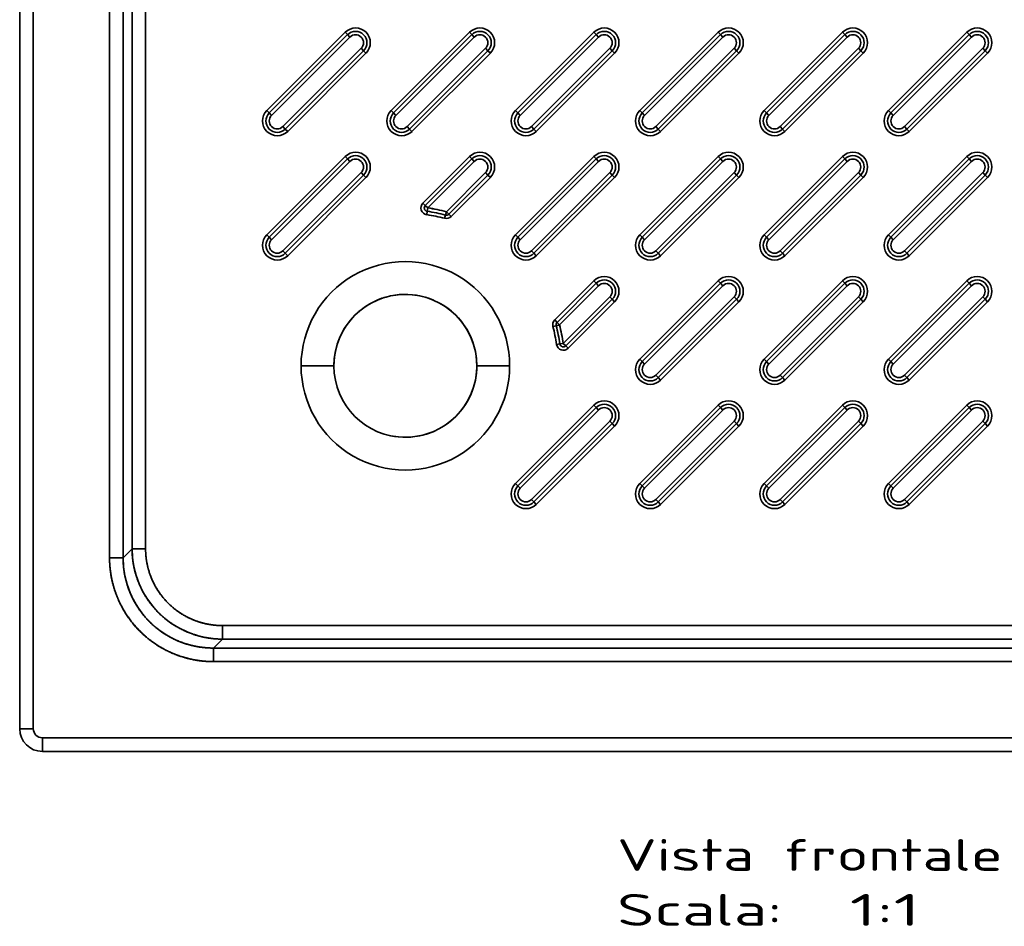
# Model space of a CAD drawing. Extents: x 244 to 1402, y -7 to 1434.
# Tile 1 of 6: x 244 to 679, y -7 to 393. Entities that reach past the tile are written whole.
import ezdxf
from ezdxf.enums import TextEntityAlignment as Align

# ---------------------------------------------------------------- set-up
doc = ezdxf.new("R2010")
doc.units = 0
doc.layers.get('0').update_dxf_attribs({"lineweight": 13})
doc.styles.get("Standard").update_dxf_attribs({"font": 'isocp.shx'})

# ---------------------------------------------------------------- blocks, each defined once
blk = doc.blocks.new('BLOCK29')
at = {"color": 7, "lineweight": 13}
for s, p, p2 in [('Vista frontale', (93.34, -222.65), (263.36, -222.65)), ('Scala:', (93.34, -246.84), (166.2, -246.84)), ('  1:1', (166.2, -246.84), (226.92, -246.84))]:
    blk.add_text(s, height=14, dxfattribs=at).set_placement(p, p2, align=Align.FIT)
blk = doc.blocks.new('BLOCK31')
at = {"color": 7, "lineweight": 35}
for p, q in [((-170, 520), (-170, -160)), ((-170, -160), (-170, 520)), ((-164, -160), (-164, 520)), ((-164, 520), (-164, -160)), ((-130.4, -84.57), (-130.4, 444.57)), ((-130.4, 444.57), (-130.4, -84.57)), ((-124.42, 444.57), (-124.42, -84.57)), ((-124.42, -84.57), (-124.42, 444.57)), ((-120.48, 440.63), (-120.48, -80.63)), ((-120.48, 440.63), (-120.48, -80.63)), ((-114.5, -80.63), (-114.5, 440.63)), ((-114.5, 440.63), (-114.5, -80.63)), ((-26.54, 147.06), (-61.06, 112.53)), ((-61.06, 112.53), (-26.54, 147.06)), ((-25.48, 146), (-60, 111.47)), ((-60, 111.47), (-25.48, 146)), ((-24.42, 144.94), (-58.94, 110.41)), ((-58.94, 110.41), (-24.42, 144.94)), ((28.26, 147.06), (-6.26, 112.53)), ((-6.26, 112.53), (28.26, 147.06)), ((29.32, 146), (-5.2, 111.47)), ((-5.2, 111.47), (29.32, 146)), ((30.38, 144.94), (-4.14, 110.41)), ((-4.14, 110.41), (30.38, 144.94)), ((83.06, 147.06), (48.54, 112.53)), ((48.54, 112.53), (83.06, 147.06)), ((84.12, 146), (49.6, 111.47)), ((49.6, 111.47), (84.12, 146)), ((85.19, 144.94), (50.66, 110.41)), ((50.66, 110.41), (85.19, 144.94)), ((137.86, 147.06), (103.34, 112.53)), ((103.34, 112.53), (137.86, 147.06)), ((138.93, 146), (104.4, 111.47)), ((104.4, 111.47), (138.93, 146)), ((139.99, 144.94), (105.46, 110.41)), ((105.46, 110.41), (139.99, 144.94)), ((192.67, 147.06), (158.14, 112.53)), ((158.14, 112.53), (192.67, 147.06)), ((193.73, 146), (159.2, 111.47)), ((159.2, 111.47), (193.73, 146)), ((194.79, 144.94), (160.26, 110.41)), ((160.26, 110.41), (194.79, 144.94)), ((247.47, 147.06), (212.94, 112.53)), ((212.94, 112.53), (247.47, 147.06)), ((248.53, 146), (214, 111.47)), ((214, 111.47), (248.53, 146)), ((249.59, 144.94), (215.06, 110.41)), ((215.06, 110.41), (249.59, 144.94)), ((-53.99, 105.46), (-19.47, 139.99)), ((-19.47, 139.99), (-53.99, 105.46)), ((-52.93, 104.4), (-18.41, 138.93)), ((-18.41, 138.93), (-52.93, 104.4)), ((0.81, 105.46), (35.33, 139.99)), ((35.33, 139.99), (0.81, 105.46)), ((1.87, 104.4), (36.39, 138.93)), ((36.39, 138.93), (1.87, 104.4)), ((55.61, 105.46), (90.13, 139.99)), ((90.13, 139.99), (55.61, 105.46)), ((56.67, 104.4), (91.2, 138.93)), ((91.2, 138.93), (56.67, 104.4)), ((110.41, 105.46), (144.94, 139.99)), ((144.94, 139.99), (110.41, 105.46)), ((111.47, 104.4), (146, 138.93)), ((146, 138.93), (111.47, 104.4)), ((165.21, 105.46), (199.74, 139.99)), ((199.74, 139.99), (165.21, 105.46)), ((166.27, 104.4), (200.8, 138.93)), ((200.8, 138.93), (166.27, 104.4)), ((220.01, 105.46), (254.54, 139.99)), ((254.54, 139.99), (220.01, 105.46)), ((221.07, 104.4), (255.6, 138.93)), ((255.6, 138.93), (221.07, 104.4)), ((-51.87, 103.34), (-17.35, 137.86)), ((-17.35, 137.86), (-51.87, 103.34)), ((2.93, 103.34), (37.46, 137.86)), ((37.46, 137.86), (2.93, 103.34)), ((57.73, 103.34), (92.26, 137.86)), ((92.26, 137.86), (57.73, 103.34)), ((112.53, 103.34), (147.06, 137.86)), ((147.06, 137.86), (112.53, 103.34)), ((167.33, 103.34), (201.86, 137.86)), ((201.86, 137.86), (167.33, 103.34)), ((222.14, 103.34), (256.66, 137.86)), ((256.66, 137.86), (222.14, 103.34)), ((-26.54, 92.26), (-61.06, 57.73)), ((-61.06, 57.73), (-26.54, 92.26)), ((-25.48, 91.2), (-60, 56.67)), ((-60, 56.67), (-25.48, 91.2)), ((28.26, 92.26), (7.74, 71.73)), ((7.74, 71.73), (28.26, 92.26)), ((29.32, 91.2), (8.8, 70.67)), ((8.8, 70.67), (29.32, 91.2)), ((83.06, 92.26), (48.54, 57.73)), ((48.54, 57.73), (83.06, 92.26)), ((84.12, 91.2), (49.6, 56.67)), ((49.6, 56.67), (84.12, 91.2)), ((137.86, 92.26), (103.34, 57.73)), ((103.34, 57.73), (137.86, 92.26)), ((138.93, 91.2), (104.4, 56.67)), ((104.4, 56.67), (138.93, 91.2)), ((192.67, 92.26), (158.14, 57.73)), ((158.14, 57.73), (192.67, 92.26)), ((193.73, 91.2), (159.2, 56.67)), ((159.2, 56.67), (193.73, 91.2)), ((247.47, 92.26), (212.94, 57.73)), ((212.94, 57.73), (247.47, 92.26)), ((248.53, 91.2), (214, 56.67)), ((214, 56.67), (248.53, 91.2)), ((-24.42, 90.13), (-58.94, 55.61)), ((-58.94, 55.61), (-24.42, 90.13)), ((30.38, 90.13), (9.86, 69.61)), ((9.86, 69.61), (30.38, 90.13)), ((85.19, 90.13), (50.66, 55.61)), ((50.66, 55.61), (85.19, 90.13)), ((139.99, 90.13), (105.46, 55.61)), ((105.46, 55.61), (139.99, 90.13)), ((194.79, 90.13), (160.26, 55.61)), ((160.26, 55.61), (194.79, 90.13)), ((249.59, 90.13), (215.06, 55.61)), ((215.06, 55.61), (249.59, 90.13)), ((-53.99, 50.66), (-19.47, 85.19)), ((-19.47, 85.19), (-53.99, 50.66)), ((-52.93, 49.6), (-18.41, 84.12)), ((-18.41, 84.12), (-52.93, 49.6)), ((-51.87, 48.54), (-17.35, 83.06)), ((-17.35, 83.06), (-51.87, 48.54)), ((18.09, 67.94), (35.33, 85.19)), ((35.33, 85.19), (18.09, 67.94)), ((19.15, 66.88), (36.39, 84.12)), ((36.39, 84.12), (19.15, 66.88)), ((20.21, 65.82), (37.46, 83.06)), ((37.46, 83.06), (20.21, 65.82)), ((55.61, 50.66), (90.13, 85.19)), ((90.13, 85.19), (55.61, 50.66)), ((56.67, 49.6), (91.2, 84.12)), ((91.2, 84.12), (56.67, 49.6)), ((57.73, 48.54), (92.26, 83.06)), ((92.26, 83.06), (57.73, 48.54)), ((110.41, 50.66), (144.94, 85.19)), ((144.94, 85.19), (110.41, 50.66)), ((111.47, 49.6), (146, 84.12)), ((146, 84.12), (111.47, 49.6)), ((112.53, 48.54), (147.06, 83.06)), ((147.06, 83.06), (112.53, 48.54)), ((165.21, 50.66), (199.74, 85.19)), ((199.74, 85.19), (165.21, 50.66)), ((166.27, 49.6), (200.8, 84.12)), ((200.8, 84.12), (166.27, 49.6)), ((167.33, 48.54), (201.86, 83.06)), ((201.86, 83.06), (167.33, 48.54)), ((220.01, 50.66), (254.54, 85.19)), ((254.54, 85.19), (220.01, 50.66)), ((221.07, 49.6), (255.6, 84.12)), ((255.6, 84.12), (221.07, 49.6)), ((222.14, 48.54), (256.66, 83.06)), ((256.66, 83.06), (222.14, 48.54)), ((83.06, 37.46), (65.82, 20.21)), ((65.82, 20.21), (83.06, 37.46)), ((84.12, 36.39), (66.88, 19.15)), ((66.88, 19.15), (84.12, 36.39)), ((85.19, 35.33), (67.94, 18.09)), ((67.94, 18.09), (85.19, 35.33)), ((137.86, 37.46), (103.34, 2.93)), ((103.34, 2.93), (137.86, 37.46)), ((138.93, 36.39), (104.4, 1.87)), ((104.4, 1.87), (138.93, 36.39)), ((139.99, 35.33), (105.46, 0.81)), ((105.46, 0.81), (139.99, 35.33)), ((192.67, 37.46), (158.14, 2.93)), ((158.14, 2.93), (192.67, 37.46)), ((193.73, 36.39), (159.2, 1.87)), ((159.2, 1.87), (193.73, 36.39)), ((194.79, 35.33), (160.26, 0.81)), ((160.26, 0.81), (194.79, 35.33)), ((247.47, 37.46), (212.94, 2.93)), ((212.94, 2.93), (247.47, 37.46)), ((248.53, 36.39), (214, 1.87)), ((214, 1.87), (248.53, 36.39)), ((249.59, 35.33), (215.06, 0.81)), ((215.06, 0.81), (249.59, 35.33)), ((69.61, 9.86), (90.13, 30.38)), ((90.13, 30.38), (69.61, 9.86)), ((110.41, -4.14), (144.94, 30.38)), ((144.94, 30.38), (110.41, -4.14)), ((165.21, -4.14), (199.74, 30.38)), ((199.74, 30.38), (165.21, -4.14)), ((220.01, -4.14), (254.54, 30.38)), ((254.54, 30.38), (220.01, -4.14)), ((70.67, 8.8), (91.2, 29.32)), ((91.2, 29.32), (70.67, 8.8)), ((71.73, 7.74), (92.26, 28.26)), ((92.26, 28.26), (71.73, 7.74)), ((111.47, -5.2), (146, 29.32)), ((146, 29.32), (111.47, -5.2)), ((112.53, -6.26), (147.06, 28.26)), ((147.06, 28.26), (112.53, -6.26)), ((166.27, -5.2), (200.8, 29.32)), ((200.8, 29.32), (166.27, -5.2)), ((167.33, -6.26), (201.86, 28.26)), ((201.86, 28.26), (167.33, -6.26)), ((221.07, -5.2), (255.6, 29.32)), ((255.6, 29.32), (221.07, -5.2)), ((222.14, -6.26), (256.66, 28.26)), ((256.66, 28.26), (222.14, -6.26)), ((83.06, -17.35), (48.54, -51.87)), ((48.54, -51.87), (83.06, -17.35)), ((137.86, -17.35), (103.34, -51.87)), ((103.34, -51.87), (137.86, -17.35)), ((192.67, -17.35), (158.14, -51.87)), ((158.14, -51.87), (192.67, -17.35)), ((247.47, -17.35), (212.94, -51.87)), ((212.94, -51.87), (247.47, -17.35)), ((84.12, -18.41), (49.6, -52.93)), ((49.6, -52.93), (84.12, -18.41)), ((85.19, -19.47), (50.66, -53.99)), ((50.66, -53.99), (85.19, -19.47)), ((138.93, -18.41), (104.4, -52.93)), ((104.4, -52.93), (138.93, -18.41)), ((139.99, -19.47), (105.46, -53.99)), ((105.46, -53.99), (139.99, -19.47)), ((193.73, -18.41), (159.2, -52.93)), ((159.2, -52.93), (193.73, -18.41)), ((194.79, -19.47), (160.26, -53.99)), ((160.26, -53.99), (194.79, -19.47)), ((248.53, -18.41), (214, -52.93)), ((214, -52.93), (248.53, -18.41)), ((249.59, -19.47), (215.06, -53.99)), ((215.06, -53.99), (249.59, -19.47)), ((55.61, -58.94), (90.13, -24.42)), ((90.13, -24.42), (55.61, -58.94)), ((56.67, -60), (91.2, -25.48)), ((91.2, -25.48), (56.67, -60)), ((110.41, -58.94), (144.94, -24.42)), ((144.94, -24.42), (110.41, -58.94)), ((111.47, -60), (146, -25.48)), ((146, -25.48), (111.47, -60)), ((165.21, -58.94), (199.74, -24.42)), ((199.74, -24.42), (165.21, -58.94)), ((166.27, -60), (200.8, -25.48)), ((200.8, -25.48), (166.27, -60)), ((220.01, -58.94), (254.54, -24.42)), ((254.54, -24.42), (220.01, -58.94)), ((221.07, -60), (255.6, -25.48)), ((255.6, -25.48), (221.07, -60)), ((57.73, -61.06), (92.26, -26.54)), ((92.26, -26.54), (57.73, -61.06)), ((112.53, -61.06), (147.06, -26.54)), ((147.06, -26.54), (112.53, -61.06)), ((167.33, -61.06), (201.86, -26.54)), ((201.86, -26.54), (167.33, -61.06)), ((222.14, -61.06), (256.66, -26.54)), ((256.66, -26.54), (222.14, -61.06)), ((-80.63, -114.5), (440.63, -114.5)), ((440.63, -114.5), (-80.63, -114.5)), ((-80.63, -120.48), (440.63, -120.48)), ((-80.63, -120.48), (440.63, -120.48)), ((444.57, -124.42), (-84.57, -124.42)), ((-84.57, -124.42), (444.57, -124.42)), ((444.57, -130.4), (-84.57, -130.4)), ((-84.57, -130.4), (444.57, -130.4)), ((520, -164), (-160, -164)), ((-160, -164), (520, -164)), ((-160, -170), (520, -170)), ((520, -170), (-160, -170))]:
    blk.add_line(p, q, dxfattribs=at)
at = {"color": 7, "lineweight": 35, "ltscale": 0.0375}
for p, q in [((-26.54, 147.06), (-25.48, 146)), ((-25.48, 146), (-26.54, 147.06)), ((-25.48, 146), (-24.42, 144.94)), ((-25.48, 146), (-24.42, 144.94)), ((28.26, 147.06), (29.32, 146)), ((29.32, 146), (28.26, 147.06)), ((29.32, 146), (30.38, 144.94)), ((29.32, 146), (30.38, 144.94)), ((83.06, 147.06), (84.12, 146)), ((84.12, 146), (83.06, 147.06)), ((84.12, 146), (85.19, 144.94)), ((84.12, 146), (85.19, 144.94)), ((137.86, 147.06), (138.93, 146)), ((138.93, 146), (137.86, 147.06)), ((138.93, 146), (139.99, 144.94)), ((138.93, 146), (139.99, 144.94)), ((192.67, 147.06), (193.73, 146)), ((193.73, 146), (192.67, 147.06)), ((193.73, 146), (194.79, 144.94)), ((193.73, 146), (194.79, 144.94)), ((247.47, 147.06), (248.53, 146)), ((248.53, 146), (247.47, 147.06)), ((248.53, 146), (249.59, 144.94)), ((248.53, 146), (249.59, 144.94)), ((-19.47, 139.99), (-18.41, 138.93)), ((-19.47, 139.99), (-18.41, 138.93)), ((-18.41, 138.93), (-17.35, 137.86)), ((-17.35, 137.86), (-18.41, 138.93)), ((35.33, 139.99), (36.39, 138.93)), ((35.33, 139.99), (36.39, 138.93)), ((36.39, 138.93), (37.46, 137.86)), ((37.46, 137.86), (36.39, 138.93)), ((90.13, 139.99), (91.2, 138.93)), ((90.13, 139.99), (91.2, 138.93)), ((91.2, 138.93), (92.26, 137.86)), ((92.26, 137.86), (91.2, 138.93)), ((144.94, 139.99), (146, 138.93)), ((144.94, 139.99), (146, 138.93)), ((146, 138.93), (147.06, 137.86)), ((147.06, 137.86), (146, 138.93)), ((199.74, 139.99), (200.8, 138.93)), ((199.74, 139.99), (200.8, 138.93)), ((200.8, 138.93), (201.86, 137.86)), ((201.86, 137.86), (200.8, 138.93)), ((254.54, 139.99), (255.6, 138.93)), ((254.54, 139.99), (255.6, 138.93)), ((255.6, 138.93), (256.66, 137.86)), ((256.66, 137.86), (255.6, 138.93)), ((-61.06, 112.53), (-60, 111.47)), ((-60, 111.47), (-61.06, 112.53)), ((-58.94, 110.41), (-60, 111.47)), ((-58.94, 110.41), (-60, 111.47)), ((-6.26, 112.53), (-5.2, 111.47)), ((-5.2, 111.47), (-6.26, 112.53)), ((-4.14, 110.41), (-5.2, 111.47)), ((-4.14, 110.41), (-5.2, 111.47)), ((48.54, 112.53), (49.6, 111.47)), ((49.6, 111.47), (48.54, 112.53)), ((50.66, 110.41), (49.6, 111.47)), ((50.66, 110.41), (49.6, 111.47)), ((103.34, 112.53), (104.4, 111.47)), ((104.4, 111.47), (103.34, 112.53)), ((105.46, 110.41), (104.4, 111.47)), ((105.46, 110.41), (104.4, 111.47)), ((158.14, 112.53), (159.2, 111.47)), ((159.2, 111.47), (158.14, 112.53)), ((160.26, 110.41), (159.2, 111.47)), ((160.26, 110.41), (159.2, 111.47)), ((212.94, 112.53), (214, 111.47)), ((214, 111.47), (212.94, 112.53)), ((215.06, 110.41), (214, 111.47)), ((215.06, 110.41), (214, 111.47)), ((-52.93, 104.4), (-53.99, 105.46)), ((-52.93, 104.4), (-53.99, 105.46)), ((-51.87, 103.34), (-52.93, 104.4)), ((-52.93, 104.4), (-51.87, 103.34)), ((1.87, 104.4), (0.81, 105.46)), ((1.87, 104.4), (0.81, 105.46)), ((2.93, 103.34), (1.87, 104.4)), ((1.87, 104.4), (2.93, 103.34)), ((56.67, 104.4), (55.61, 105.46)), ((56.67, 104.4), (55.61, 105.46)), ((57.73, 103.34), (56.67, 104.4)), ((56.67, 104.4), (57.73, 103.34)), ((111.47, 104.4), (110.41, 105.46)), ((111.47, 104.4), (110.41, 105.46)), ((112.53, 103.34), (111.47, 104.4)), ((111.47, 104.4), (112.53, 103.34)), ((166.27, 104.4), (165.21, 105.46)), ((166.27, 104.4), (165.21, 105.46)), ((167.33, 103.34), (166.27, 104.4)), ((166.27, 104.4), (167.33, 103.34)), ((221.07, 104.4), (220.01, 105.46)), ((221.07, 104.4), (220.01, 105.46)), ((222.14, 103.34), (221.07, 104.4)), ((221.07, 104.4), (222.14, 103.34)), ((-26.54, 92.26), (-25.48, 91.2)), ((-25.48, 91.2), (-26.54, 92.26)), ((-25.48, 91.2), (-24.42, 90.13)), ((-25.48, 91.2), (-24.42, 90.13)), ((28.26, 92.26), (29.32, 91.2)), ((29.32, 91.2), (28.26, 92.26)), ((29.32, 91.2), (30.38, 90.13)), ((29.32, 91.2), (30.38, 90.13)), ((83.06, 92.26), (84.12, 91.2)), ((84.12, 91.2), (83.06, 92.26)), ((84.12, 91.2), (85.19, 90.13)), ((84.12, 91.2), (85.19, 90.13)), ((137.86, 92.26), (138.93, 91.2)), ((138.93, 91.2), (137.86, 92.26)), ((138.93, 91.2), (139.99, 90.13)), ((138.93, 91.2), (139.99, 90.13)), ((192.67, 92.26), (193.73, 91.2)), ((193.73, 91.2), (192.67, 92.26)), ((193.73, 91.2), (194.79, 90.13)), ((193.73, 91.2), (194.79, 90.13)), ((247.47, 92.26), (248.53, 91.2)), ((248.53, 91.2), (247.47, 92.26)), ((248.53, 91.2), (249.59, 90.13)), ((248.53, 91.2), (249.59, 90.13)), ((-19.47, 85.19), (-18.41, 84.12)), ((-19.47, 85.19), (-18.41, 84.12)), ((-18.41, 84.12), (-17.35, 83.06)), ((-17.35, 83.06), (-18.41, 84.12)), ((35.33, 85.19), (36.39, 84.12)), ((35.33, 85.19), (36.39, 84.12)), ((37.46, 83.06), (36.39, 84.12)), ((36.39, 84.12), (37.46, 83.06)), ((90.13, 85.19), (91.2, 84.12)), ((90.13, 85.19), (91.2, 84.12)), ((91.2, 84.12), (92.26, 83.06)), ((92.26, 83.06), (91.2, 84.12)), ((144.94, 85.19), (146, 84.12)), ((144.94, 85.19), (146, 84.12)), ((146, 84.12), (147.06, 83.06)), ((147.06, 83.06), (146, 84.12)), ((199.74, 85.19), (200.8, 84.12)), ((199.74, 85.19), (200.8, 84.12)), ((200.8, 84.12), (201.86, 83.06)), ((201.86, 83.06), (200.8, 84.12)), ((254.54, 85.19), (255.6, 84.12)), ((254.54, 85.19), (255.6, 84.12)), ((255.6, 84.12), (256.66, 83.06)), ((256.66, 83.06), (255.6, 84.12)), ((8.8, 70.67), (7.74, 71.73)), ((7.74, 71.73), (8.8, 70.67)), ((9.86, 69.61), (8.8, 70.67)), ((9.86, 69.61), (8.8, 70.67)), ((9.65, 68.13), (9.86, 69.61)), ((9.86, 69.61), (9.65, 68.13)), ((9.44, 66.64), (9.65, 68.13)), ((9.65, 68.13), (9.44, 66.64)), ((17.32, 65.04), (17.7, 66.49)), ((17.7, 66.49), (17.32, 65.04)), ((17.7, 66.49), (18.09, 67.94)), ((18.09, 67.94), (17.7, 66.49)), ((19.15, 66.88), (18.09, 67.94)), ((19.15, 66.88), (18.09, 67.94)), ((20.21, 65.82), (19.15, 66.88)), ((19.15, 66.88), (20.21, 65.82)), ((-61.06, 57.73), (-60, 56.67)), ((-60, 56.67), (-61.06, 57.73)), ((-58.94, 55.61), (-60, 56.67)), ((-58.94, 55.61), (-60, 56.67)), ((48.54, 57.73), (49.6, 56.67)), ((49.6, 56.67), (48.54, 57.73)), ((50.66, 55.61), (49.6, 56.67)), ((50.66, 55.61), (49.6, 56.67)), ((103.34, 57.73), (104.4, 56.67)), ((104.4, 56.67), (103.34, 57.73)), ((105.46, 55.61), (104.4, 56.67)), ((105.46, 55.61), (104.4, 56.67)), ((158.14, 57.73), (159.2, 56.67)), ((159.2, 56.67), (158.14, 57.73)), ((160.26, 55.61), (159.2, 56.67)), ((160.26, 55.61), (159.2, 56.67)), ((212.94, 57.73), (214, 56.67)), ((214, 56.67), (212.94, 57.73)), ((215.06, 55.61), (214, 56.67)), ((215.06, 55.61), (214, 56.67)), ((-52.93, 49.6), (-53.99, 50.66)), ((-52.93, 49.6), (-53.99, 50.66)), ((-51.87, 48.54), (-52.93, 49.6)), ((-52.93, 49.6), (-51.87, 48.54)), ((56.67, 49.6), (55.61, 50.66)), ((56.67, 49.6), (55.61, 50.66)), ((57.73, 48.54), (56.67, 49.6)), ((56.67, 49.6), (57.73, 48.54)), ((111.47, 49.6), (110.41, 50.66)), ((111.47, 49.6), (110.41, 50.66)), ((112.53, 48.54), (111.47, 49.6)), ((111.47, 49.6), (112.53, 48.54)), ((166.27, 49.6), (165.21, 50.66)), ((166.27, 49.6), (165.21, 50.66)), ((167.33, 48.54), (166.27, 49.6)), ((166.27, 49.6), (167.33, 48.54)), ((221.07, 49.6), (220.01, 50.66)), ((221.07, 49.6), (220.01, 50.66)), ((222.14, 48.54), (221.07, 49.6)), ((221.07, 49.6), (222.14, 48.54)), ((83.06, 37.46), (84.12, 36.39)), ((84.12, 36.39), (83.06, 37.46)), ((84.12, 36.39), (85.19, 35.33)), ((84.12, 36.39), (85.19, 35.33)), ((137.86, 37.46), (138.93, 36.39)), ((138.93, 36.39), (137.86, 37.46)), ((138.93, 36.39), (139.99, 35.33)), ((138.93, 36.39), (139.99, 35.33)), ((192.67, 37.46), (193.73, 36.39)), ((193.73, 36.39), (192.67, 37.46)), ((193.73, 36.39), (194.79, 35.33)), ((193.73, 36.39), (194.79, 35.33)), ((247.47, 37.46), (248.53, 36.39)), ((248.53, 36.39), (247.47, 37.46)), ((248.53, 36.39), (249.59, 35.33)), ((248.53, 36.39), (249.59, 35.33)), ((90.13, 30.38), (91.2, 29.32)), ((90.13, 30.38), (91.2, 29.32)), ((144.94, 30.38), (146, 29.32)), ((144.94, 30.38), (146, 29.32)), ((199.74, 30.38), (200.8, 29.32)), ((199.74, 30.38), (200.8, 29.32)), ((254.54, 30.38), (255.6, 29.32)), ((254.54, 30.38), (255.6, 29.32)), ((91.2, 29.32), (92.26, 28.26)), ((92.26, 28.26), (91.2, 29.32)), ((146, 29.32), (147.06, 28.26)), ((147.06, 28.26), (146, 29.32)), ((200.8, 29.32), (201.86, 28.26)), ((201.86, 28.26), (200.8, 29.32)), ((255.6, 29.32), (256.66, 28.26)), ((256.66, 28.26), (255.6, 29.32)), ((65.04, 17.32), (66.49, 17.7)), ((66.49, 17.7), (65.04, 17.32)), ((65.82, 20.21), (66.88, 19.15)), ((66.88, 19.15), (65.82, 20.21)), ((66.49, 17.7), (67.94, 18.09)), ((67.94, 18.09), (66.49, 17.7)), ((67.94, 18.09), (66.88, 19.15)), ((67.94, 18.09), (66.88, 19.15)), ((66.64, 9.44), (68.13, 9.65)), ((68.13, 9.65), (66.64, 9.44)), ((68.13, 9.65), (69.61, 9.86)), ((69.61, 9.86), (68.13, 9.65)), ((70.67, 8.8), (69.61, 9.86)), ((70.67, 8.8), (69.61, 9.86)), ((71.73, 7.74), (70.67, 8.8)), ((70.67, 8.8), (71.73, 7.74)), ((103.34, 2.93), (104.4, 1.87)), ((104.4, 1.87), (103.34, 2.93)), ((105.46, 0.81), (104.4, 1.87)), ((105.46, 0.81), (104.4, 1.87)), ((158.14, 2.93), (159.2, 1.87)), ((159.2, 1.87), (158.14, 2.93)), ((160.26, 0.81), (159.2, 1.87)), ((160.26, 0.81), (159.2, 1.87)), ((212.94, 2.93), (214, 1.87)), ((214, 1.87), (212.94, 2.93)), ((215.06, 0.81), (214, 1.87)), ((215.06, 0.81), (214, 1.87)), ((111.47, -5.2), (110.41, -4.14)), ((111.47, -5.2), (110.41, -4.14)), ((166.27, -5.2), (165.21, -4.14)), ((166.27, -5.2), (165.21, -4.14)), ((221.07, -5.2), (220.01, -4.14)), ((221.07, -5.2), (220.01, -4.14)), ((112.53, -6.26), (111.47, -5.2)), ((111.47, -5.2), (112.53, -6.26)), ((167.33, -6.26), (166.27, -5.2)), ((166.27, -5.2), (167.33, -6.26)), ((222.14, -6.26), (221.07, -5.2)), ((221.07, -5.2), (222.14, -6.26)), ((83.06, -17.35), (84.12, -18.41)), ((84.12, -18.41), (83.06, -17.35)), ((137.86, -17.35), (138.93, -18.41)), ((138.93, -18.41), (137.86, -17.35)), ((192.67, -17.35), (193.73, -18.41)), ((193.73, -18.41), (192.67, -17.35)), ((247.47, -17.35), (248.53, -18.41)), ((248.53, -18.41), (247.47, -17.35)), ((84.12, -18.41), (85.19, -19.47)), ((84.12, -18.41), (85.19, -19.47)), ((138.93, -18.41), (139.99, -19.47)), ((138.93, -18.41), (139.99, -19.47)), ((193.73, -18.41), (194.79, -19.47)), ((193.73, -18.41), (194.79, -19.47)), ((248.53, -18.41), (249.59, -19.47)), ((248.53, -18.41), (249.59, -19.47)), ((90.13, -24.42), (91.2, -25.48)), ((90.13, -24.42), (91.2, -25.48)), ((91.2, -25.48), (92.26, -26.54)), ((92.26, -26.54), (91.2, -25.48)), ((144.94, -24.42), (146, -25.48)), ((144.94, -24.42), (146, -25.48)), ((146, -25.48), (147.06, -26.54)), ((147.06, -26.54), (146, -25.48)), ((199.74, -24.42), (200.8, -25.48)), ((199.74, -24.42), (200.8, -25.48)), ((200.8, -25.48), (201.86, -26.54)), ((201.86, -26.54), (200.8, -25.48)), ((254.54, -24.42), (255.6, -25.48)), ((254.54, -24.42), (255.6, -25.48)), ((255.6, -25.48), (256.66, -26.54)), ((256.66, -26.54), (255.6, -25.48)), ((48.54, -51.87), (49.6, -52.93)), ((49.6, -52.93), (48.54, -51.87)), ((103.34, -51.87), (104.4, -52.93)), ((104.4, -52.93), (103.34, -51.87)), ((158.14, -51.87), (159.2, -52.93)), ((159.2, -52.93), (158.14, -51.87)), ((212.94, -51.87), (214, -52.93)), ((214, -52.93), (212.94, -51.87)), ((50.66, -53.99), (49.6, -52.93)), ((50.66, -53.99), (49.6, -52.93)), ((105.46, -53.99), (104.4, -52.93)), ((105.46, -53.99), (104.4, -52.93)), ((160.26, -53.99), (159.2, -52.93)), ((160.26, -53.99), (159.2, -52.93)), ((215.06, -53.99), (214, -52.93)), ((215.06, -53.99), (214, -52.93)), ((56.67, -60), (55.61, -58.94)), ((56.67, -60), (55.61, -58.94)), ((57.73, -61.06), (56.67, -60)), ((56.67, -60), (57.73, -61.06)), ((111.47, -60), (110.41, -58.94)), ((111.47, -60), (110.41, -58.94)), ((112.53, -61.06), (111.47, -60)), ((111.47, -60), (112.53, -61.06)), ((166.27, -60), (165.21, -58.94)), ((166.27, -60), (165.21, -58.94)), ((167.33, -61.06), (166.27, -60)), ((166.27, -60), (167.33, -61.06)), ((221.07, -60), (220.01, -58.94)), ((221.07, -60), (220.01, -58.94)), ((222.14, -61.06), (221.07, -60)), ((221.07, -60), (222.14, -61.06))]:
    blk.add_line(p, q, dxfattribs=at)
at = {"color": 7, "lineweight": 35, "ltscale": 0.361603}
for p, q in [((-31.5, 0), (-45.96, 0)), ((31.5, 0), (45.96, 0)), ((-31.5, 0), (-45.96, 0)), ((31.5, 0), (45.96, 0))]:
    blk.add_line(p, q, dxfattribs=at)
at = {"color": 7, "lineweight": 35, "ltscale": 0.139335}
for p, q in [((-124.42, -84.57), (-120.48, -80.63)), ((-84.57, -124.42), (-80.63, -120.48))]:
    blk.add_line(p, q, dxfattribs=at)
at = {"color": 7, "lineweight": 35, "ltscale": 0.139336}
for p, q in [((-120.48, -80.63), (-124.42, -84.57)), ((-84.57, -124.42), (-80.63, -120.48))]:
    blk.add_line(p, q, dxfattribs=at)
at = {"color": 7, "lineweight": 35, "ltscale": 0.149429}
for p, q in [((-120.48, -80.63), (-114.5, -80.63)), ((-120.48, -80.63), (-114.5, -80.63)), ((-130.4, -84.57), (-124.42, -84.57)), ((-124.42, -84.57), (-130.4, -84.57)), ((-80.63, -120.48), (-80.63, -114.5)), ((-80.63, -114.5), (-80.63, -120.48)), ((-84.57, -130.4), (-84.57, -124.42)), ((-84.57, -130.4), (-84.57, -124.42))]:
    blk.add_line(p, q, dxfattribs=at)
at = {"color": 7, "lineweight": 35, "ltscale": 0.15}
for p, q in [((-164, -160), (-170, -160)), ((-164, -160), (-170, -160)), ((-160, -170), (-160, -164)), ((-160, -170), (-160, -164))]:
    blk.add_line(p, q, dxfattribs=at)
at = {"color": 7, "lineweight": 35}
for centre, radius, start, end in [((-21.94, 142.46), 6.5, 315, 135), ((-21.94, 142.46), 6.5, 315, 135), ((32.86, 142.46), 6.5, 315, 135), ((32.86, 142.46), 6.5, 315, 135), ((87.66, 142.46), 6.5, 315, 135), ((87.66, 142.46), 6.5, 315, 135), ((142.46, 142.46), 6.5, 315, 135), ((142.46, 142.46), 6.5, 315, 135), ((197.26, 142.46), 6.5, 315, 135), ((197.26, 142.46), 6.5, 315, 135), ((252.06, 142.46), 6.5, 315, 135), ((252.06, 142.46), 6.5, 315, 135), ((-21.94, 142.46), 5, 315, 135), ((-21.94, 142.46), 5, 315, 135), ((-21.94, 142.46), 3.5, 315.0011, 134.9989), ((-21.94, 142.46), 3.5, 315, 135), ((32.86, 142.46), 5, 315, 135), ((32.86, 142.46), 5, 315, 135), ((32.86, 142.46), 3.5, 315.0011, 134.9989), ((32.86, 142.46), 3.5, 315, 135), ((87.66, 142.46), 5, 315, 135), ((87.66, 142.46), 5, 315, 135), ((87.66, 142.46), 3.5, 315.0011, 134.9989), ((87.66, 142.46), 3.5, 315, 135), ((142.46, 142.46), 5, 315, 135), ((142.46, 142.46), 5, 315, 135), ((142.46, 142.46), 3.5, 315.0011, 134.9989), ((142.46, 142.46), 3.5, 315, 135), ((197.26, 142.46), 5, 315, 135), ((197.26, 142.46), 5, 315, 135), ((197.26, 142.46), 3.5, 315.0011, 134.9989), ((197.26, 142.46), 3.5, 315, 135), ((252.06, 142.46), 5, 315, 135), ((252.06, 142.46), 5, 315, 135), ((252.06, 142.46), 3.5, 315.0011, 134.9989), ((252.06, 142.46), 3.5, 315, 135), ((-56.46, 107.94), 6.5, 135, 315), ((-56.46, 107.94), 6.5, 135, 315), ((-56.46, 107.94), 5, 135, 315), ((-56.46, 107.94), 5, 135, 315), ((-56.46, 107.94), 3.5, 135.0011, 314.9989), ((-56.46, 107.94), 3.5, 135, 315), ((-1.66, 107.94), 6.5, 135, 315), ((-1.66, 107.94), 6.5, 135, 315), ((-1.66, 107.94), 5, 135, 315), ((-1.66, 107.94), 5, 135, 315), ((-1.66, 107.94), 3.5, 135.0011, 314.9989), ((-1.66, 107.94), 3.5, 135, 315), ((53.14, 107.94), 6.5, 135, 315), ((53.14, 107.94), 6.5, 135, 315), ((53.14, 107.94), 5, 135, 315), ((53.14, 107.94), 5, 135, 315), ((53.14, 107.94), 3.5, 135.0011, 314.9989), ((53.14, 107.94), 3.5, 135, 315), ((107.94, 107.94), 6.5, 135, 315), ((107.94, 107.94), 6.5, 135, 315), ((107.94, 107.94), 5, 135, 315), ((107.94, 107.94), 5, 135, 315), ((107.94, 107.94), 3.5, 135.0011, 314.9989), ((107.94, 107.94), 3.5, 135, 315), ((162.74, 107.94), 6.5, 135, 315), ((162.74, 107.94), 6.5, 135, 315), ((162.74, 107.94), 5, 135, 315), ((162.74, 107.94), 5, 135, 315), ((162.74, 107.94), 3.5, 135.0011, 314.9989), ((162.74, 107.94), 3.5, 135, 315), ((217.54, 107.94), 6.5, 135, 315), ((217.54, 107.94), 6.5, 135, 315), ((217.54, 107.94), 5, 135, 315), ((217.54, 107.94), 5, 135, 315), ((217.54, 107.94), 3.5, 135.0011, 314.9989), ((217.54, 107.94), 3.5, 135, 315), ((-21.94, 87.66), 6.5, 315, 135), ((-21.94, 87.66), 6.5, 315, 135), ((-21.94, 87.66), 5, 315, 135), ((-21.94, 87.66), 5, 315, 135), ((-21.94, 87.66), 3.5, 315.0011, 134.9989), ((-21.94, 87.66), 3.5, 315, 135), ((32.86, 87.66), 6.5, 315, 135), ((32.86, 87.66), 6.5, 315, 135), ((32.86, 87.66), 5, 315, 135), ((32.86, 87.66), 5, 315, 135), ((32.86, 87.66), 3.5, 315.0011, 134.9989), ((32.86, 87.66), 3.5, 315, 135), ((87.66, 87.66), 6.5, 315, 135), ((87.66, 87.66), 6.5, 315, 135), ((87.66, 87.66), 5, 315, 135), ((87.66, 87.66), 5, 315, 135), ((87.66, 87.66), 3.5, 315.0011, 134.9989), ((87.66, 87.66), 3.5, 315, 135), ((142.46, 87.66), 6.5, 315, 135), ((142.46, 87.66), 6.5, 315, 135), ((142.46, 87.66), 5, 315, 135), ((142.46, 87.66), 5, 315, 135), ((142.46, 87.66), 3.5, 315.0011, 134.9989), ((142.46, 87.66), 3.5, 315, 135), ((197.26, 87.66), 6.5, 315, 135), ((197.26, 87.66), 6.5, 315, 135), ((197.26, 87.66), 5, 315, 135), ((197.26, 87.66), 5, 315, 135), ((197.26, 87.66), 3.5, 315.0011, 134.9989), ((197.26, 87.66), 3.5, 315, 135), ((252.06, 87.66), 6.5, 315, 135), ((252.06, 87.66), 6.5, 315, 135), ((252.06, 87.66), 5, 315, 135), ((252.06, 87.66), 5, 315, 135), ((252.06, 87.66), 3.5, 315.0011, 134.9989), ((252.06, 87.66), 3.5, 315, 135), ((9.86, 69.61), 3, 135, 261.9368), ((9.86, 69.61), 3, 135, 261.9368), ((9.86, 69.61), 1.5, 135, 261.9368), ((9.86, 69.61), 1.5, 135, 261.9368), ((9.86, 69.61), 1.5, 135, 150.5634), ((-0.01, -0.04), 70.34, 75.0925, 81.9351), ((0, 0), 70.31, 75.0908, 81.9368), ((0, 0), 67.31, 75.0908, 81.9368), ((0, 0), 67.31, 75.0908, 81.9368), ((0, 0), 68.81, 75.0908, 81.9368), ((0, 0), 68.81, 75.0908, 81.9368), ((18.09, 67.94), 3, 255.0908, 315), ((18.09, 67.94), 3, 255.0909, 314.9999), ((18.09, 67.94), 1.5, 255.0908, 315), ((18.09, 67.94), 1.5, 255.0908, 315), ((18.09, 67.94), 1.5, 255.1023, 270.0971), ((-56.46, 53.14), 6.5, 135, 315), ((-56.46, 53.14), 6.5, 135, 315), ((-56.46, 53.14), 5, 135, 315), ((-56.46, 53.14), 5, 135, 315), ((53.14, 53.14), 6.5, 135, 315), ((53.14, 53.14), 6.5, 135, 315), ((53.14, 53.14), 5, 135, 315), ((53.14, 53.14), 5, 135, 315), ((107.94, 53.14), 6.5, 135, 315), ((107.94, 53.14), 6.5, 135, 315), ((107.94, 53.14), 5, 135, 315), ((107.94, 53.14), 5, 135, 315), ((162.74, 53.14), 6.5, 135, 315), ((162.74, 53.14), 6.5, 135, 315), ((162.74, 53.14), 5, 135, 315), ((162.74, 53.14), 5, 135, 315), ((217.54, 53.14), 6.5, 135, 315), ((217.54, 53.14), 6.5, 135, 315), ((217.54, 53.14), 5, 135, 315), ((217.54, 53.14), 5, 135, 315), ((-56.46, 53.14), 3.5, 135.0011, 314.9989), ((-56.46, 53.14), 3.5, 135, 315), ((53.14, 53.14), 3.5, 135.0011, 314.9989), ((53.14, 53.14), 3.5, 135, 315), ((107.94, 53.14), 3.5, 135.0011, 314.9989), ((107.94, 53.14), 3.5, 135, 315), ((162.74, 53.14), 3.5, 135.0011, 314.9989), ((162.74, 53.14), 3.5, 135, 315), ((217.54, 53.14), 3.5, 135.0011, 314.9989), ((217.54, 53.14), 3.5, 135, 315), ((0, 0), 45.96, 359.9999, 180.0001), ((0, 0), 45.96, 359.9999, 180.0001), ((87.66, 32.86), 6.5, 315, 135), ((87.66, 32.86), 6.5, 315, 135), ((142.46, 32.86), 6.5, 315, 135), ((142.46, 32.86), 6.5, 315, 135), ((197.26, 32.86), 6.5, 315, 135), ((197.26, 32.86), 6.5, 315, 135), ((252.06, 32.86), 6.5, 315, 135), ((252.06, 32.86), 6.5, 315, 135), ((87.66, 32.86), 5, 315, 135), ((87.66, 32.86), 5, 315, 135), ((87.66, 32.86), 3.5, 315.0011, 134.9989), ((87.66, 32.86), 3.5, 315, 135), ((142.46, 32.86), 5, 315, 135), ((142.46, 32.86), 5, 315, 135), ((142.46, 32.86), 3.5, 315.0011, 134.9989), ((142.46, 32.86), 3.5, 315, 135), ((197.26, 32.86), 5, 315, 135), ((197.26, 32.86), 5, 315, 135), ((197.26, 32.86), 3.5, 315.0011, 134.9989), ((197.26, 32.86), 3.5, 315, 135), ((252.06, 32.86), 5, 315, 135), ((252.06, 32.86), 5, 315, 135), ((252.06, 32.86), 3.5, 315.0011, 134.9989), ((252.06, 32.86), 3.5, 315, 135), ((0, 0), 31.5, 360, 180), ((0, 0), 31.5, 66.7703, 180), ((0, 0), 31.5, 360, 540), ((0, 0), 31.5, 0, 61.4654), ((67.94, 18.09), 3, 135, 194.9092), ((67.94, 18.09), 3, 135.0001, 194.9092), ((67.94, 18.09), 1.5, 135, 194.9092), ((67.94, 18.09), 1.5, 135, 194.9092), ((0, 0), 68.81, 8.0632, 14.9092), ((0, 0), 68.81, 8.0632, 14.9092), ((67.94, 18.09), 1.5, 135.0116, 150.0064), ((-0.04, -0.01), 70.34, 8.0649, 14.9075), ((0, 0), 70.31, 8.0632, 14.9092), ((0, 0), 67.31, 8.0632, 14.9092), ((0, 0), 67.31, 8.0632, 14.9092), ((69.61, 9.86), 3, 188.0632, 315), ((69.61, 9.86), 3, 188.0632, 315), ((69.61, 9.86), 1.5, 188.0632, 315), ((69.61, 9.86), 1.5, 188.0632, 203.6266), ((69.61, 9.86), 1.5, 188.0632, 315), ((0, 0), 45.96, 179.9999, 360.0001), ((0, 0), 45.96, 179.9999, 360.0001), ((0, 0), 31.5, 180, 360), ((0, 0), 31.5, 180, 360), ((0, 0), 31.5, 254.6154, 360), ((107.94, -1.66), 6.5, 135, 315), ((107.94, -1.66), 6.5, 135, 315), ((107.94, -1.66), 5, 135, 315), ((107.94, -1.66), 5, 135, 315), ((107.94, -1.66), 3.5, 135.0011, 314.9989), ((107.94, -1.66), 3.5, 135, 315), ((162.74, -1.66), 6.5, 135, 315), ((162.74, -1.66), 6.5, 135, 315), ((162.74, -1.66), 5, 135, 315), ((162.74, -1.66), 5, 135, 315), ((162.74, -1.66), 3.5, 135.0011, 314.9989), ((162.74, -1.66), 3.5, 135, 315), ((217.54, -1.66), 6.5, 135, 315), ((217.54, -1.66), 6.5, 135, 315), ((217.54, -1.66), 5, 135, 315), ((217.54, -1.66), 5, 135, 315), ((217.54, -1.66), 3.5, 135.0011, 314.9989), ((217.54, -1.66), 3.5, 135, 315), ((87.66, -21.94), 6.5, 315, 135), ((87.66, -21.94), 6.5, 315, 135), ((87.66, -21.94), 5, 315, 135), ((87.66, -21.94), 5, 315, 135), ((142.46, -21.94), 6.5, 315, 135), ((142.46, -21.94), 6.5, 315, 135), ((142.46, -21.94), 5, 315, 135), ((142.46, -21.94), 5, 315, 135), ((197.26, -21.94), 6.5, 315, 135), ((197.26, -21.94), 6.5, 315, 135), ((197.26, -21.94), 5, 315, 135), ((197.26, -21.94), 5, 315, 135), ((252.06, -21.94), 6.5, 315, 135), ((252.06, -21.94), 6.5, 315, 135), ((252.06, -21.94), 5, 315, 135), ((252.06, -21.94), 5, 315, 135), ((87.66, -21.94), 3.5, 315.0011, 134.9989), ((87.66, -21.94), 3.5, 315, 135), ((142.46, -21.94), 3.5, 315.0011, 134.9989), ((142.46, -21.94), 3.5, 315, 135), ((197.26, -21.94), 3.5, 315.0011, 134.9989), ((197.26, -21.94), 3.5, 315, 135), ((252.06, -21.94), 3.5, 315.0011, 134.9989), ((252.06, -21.94), 3.5, 315, 135), ((53.14, -56.46), 6.5, 135, 315), ((53.14, -56.46), 6.5, 135, 315), ((107.94, -56.46), 6.5, 135, 315), ((107.94, -56.46), 6.5, 135, 315), ((162.74, -56.46), 6.5, 135, 315), ((162.74, -56.46), 6.5, 135, 315), ((217.54, -56.46), 6.5, 135, 315), ((217.54, -56.46), 6.5, 135, 315), ((53.14, -56.46), 5, 135, 315), ((53.14, -56.46), 5, 135, 315), ((53.14, -56.46), 3.5, 135.0011, 314.9989), ((53.14, -56.46), 3.5, 135, 315), ((107.94, -56.46), 5, 135, 315), ((107.94, -56.46), 5, 135, 315), ((107.94, -56.46), 3.5, 135.0011, 314.9989), ((107.94, -56.46), 3.5, 135, 315), ((162.74, -56.46), 5, 135, 315), ((162.74, -56.46), 5, 135, 315), ((162.74, -56.46), 3.5, 135.0011, 314.9989), ((162.74, -56.46), 3.5, 135, 315), ((217.54, -56.46), 5, 135, 315), ((217.54, -56.46), 5, 135, 315), ((217.54, -56.46), 3.5, 135.0011, 314.9989), ((217.54, -56.46), 3.5, 135, 315), ((-160, -160), 10, 180.0001, 270), ((-160, -160), 10, 180, 270), ((-160, -160), 4, 180.0001, 270), ((-160, -160), 4, 180.0001, 270)]:
    blk.add_arc(centre, radius, start, end, dxfattribs=at)
for centre, major_axis, ratio, start_param, end_param in [((-80.37, -80.37), (28.44, 28.43), 0.994682, 2.360158, 3.923358), ((-84.22, -84.22), (28.57, 28.56), 0.990193, 2.360122, 3.92332)]:
    blk.add_ellipse(centre, major_axis=major_axis, ratio=ratio, start_param=start_param, end_param=end_param, dxfattribs=at)
for points, knots in [([(-80.63, -120.48), (-84.35, -120.47), (-88.07, -120.04), (-91.72, -119.17), (-98.75, -116.6), (-105, -112.49), (-107.87, -110.07), (-112.99, -104.62), (-116.71, -98.14), (-118.19, -94.7), (-119.64, -89.79), (-120.3, -84.74), (-120.42, -83.37), (-120.48, -82), (-120.48, -80.63)], [0, 0, 0, 0, 0, 0, 25.700396, 25.700396, 25.700396, 51.338889, 51.338889, 51.338889, 76.995589, 76.995589, 76.995589, 86.468629, 86.468629, 86.468629, 86.468629, 86.468629, 86.468629]), ([(-80.63, -114.5), (-84.06, -114.5), (-87.49, -114.07), (-90.85, -113.21), (-97.26, -110.65), (-102.83, -106.58), (-105.34, -104.21), (-109.71, -98.87), (-112.6, -92.61), (-113.65, -89.31), (-114.33, -85.54), (-114.49, -81.75), (-114.5, -81.38), (-114.5, -81), (-114.5, -80.63)], [0, 0, 0, 0, 0, 0, 25.756104, 25.756104, 25.756104, 51.436837, 51.436837, 51.436837, 77.15678, 77.15678, 77.15678, 79.951991, 79.951991, 79.951991, 79.951991, 79.951991, 79.951991]), ([(-114.5, -80.63), (-114.5, -83.77), (-114.14, -86.91), (-113.42, -90), (-111.27, -95.94), (-107.82, -101.22), (-105.8, -103.65), (-101.23, -108), (-95.79, -111.18), (-92.89, -112.45), (-88.68, -113.74), (-84.34, -114.33), (-83.11, -114.45), (-81.87, -114.5), (-80.63, -114.5)], [0, 0, 0, 0, 0, 0, 22.262619, 22.262619, 22.262619, 44.47072, 44.47072, 44.47072, 66.69208, 66.69208, 66.69208, 75.469202, 75.469202, 75.469202, 75.469202, 75.469202, 75.469202]), ([(-84.57, -130.4), (-88.89, -130.4), (-93.2, -129.89), (-97.44, -128.88), (-105.59, -125.89), (-112.82, -121.08), (-116.13, -118.26), (-122.02, -111.9), (-126.27, -104.34), (-127.94, -100.32), (-129.53, -94.72), (-130.22, -88.98), (-130.34, -87.51), (-130.4, -86.04), (-130.4, -84.57)], [0, 0, 0, 0, 0, 0, 30.588063, 30.588063, 30.588063, 61.087731, 61.087731, 61.087731, 91.630026, 91.630026, 91.630026, 102.052568, 102.052568, 102.052568, 102.052568, 102.052568, 102.052568]), ([(-84.57, -130.4), (-89, -130.4), (-93.44, -129.87), (-97.78, -128.8), (-106.12, -125.64), (-113.46, -120.59), (-116.81, -117.64), (-122.71, -110.97), (-126.86, -103.09), (-128.45, -98.91), (-129.79, -93.49), (-130.29, -87.96), (-130.36, -86.83), (-130.4, -85.7), (-130.4, -84.57)], [0, 0, 0, 0, 0, 0, 30.35965, 30.35965, 30.35965, 60.618461, 60.618461, 60.618461, 90.917655, 90.917655, 90.917655, 98.642822, 98.642822, 98.642822, 98.642822, 98.642822, 98.642822]), ([(-84.57, -124.42), (-88.7, -124.42), (-92.84, -123.9), (-96.88, -122.84), (-104.58, -119.7), (-111.22, -114.7), (-114.19, -111.78), (-119.19, -105.4), (-122.43, -97.99), (-123.56, -94.19), (-124.27, -89.94), (-124.41, -85.66), (-124.42, -85.3), (-124.42, -84.93), (-124.42, -84.57)], [0, 0, 0, 0, 0, 0, 30.351179, 30.351179, 30.351179, 60.587341, 60.587341, 60.587341, 89.380039, 89.380039, 89.380039, 92.034318, 92.034318, 92.034318, 92.034318, 92.034318, 92.034318])]:
    blk.add_open_spline(points, degree=5, knots=knots, dxfattribs=at)

msp = doc.modelspace()

# ---------------------------------------------------------------- block references
at = {"lineweight": 0}
for name in ['BLOCK31', 'BLOCK29']:
    msp.add_blockref(name, (414.5, 240.5), dxfattribs=at)

doc.saveas('drawing.dxf')
